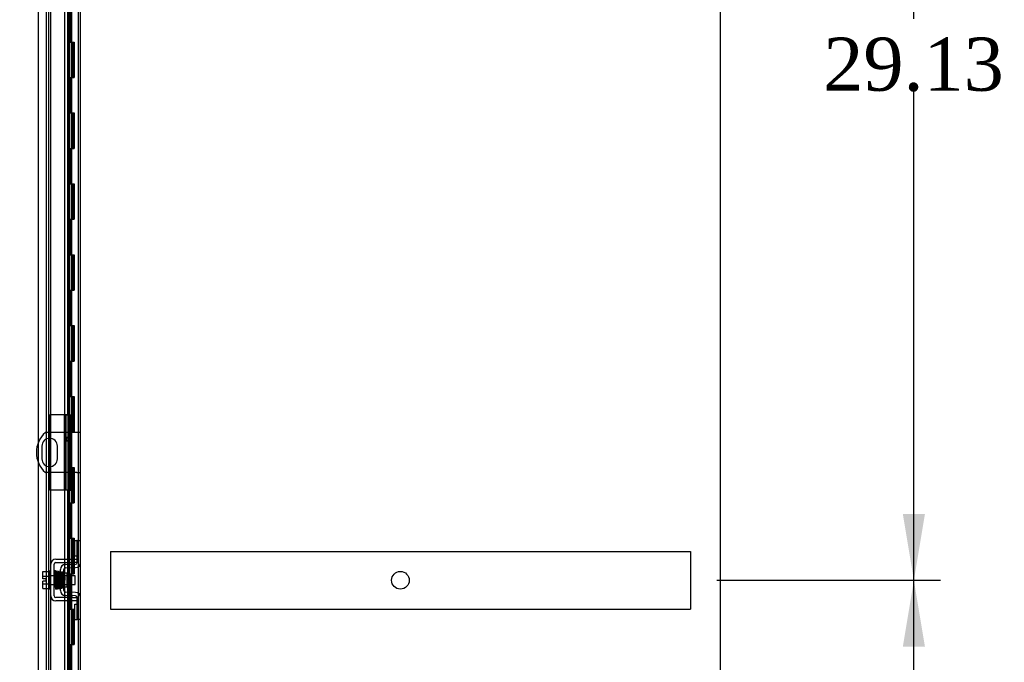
# Model space of a CAD drawing. Header units: inches. Extents: x 1 to 299, y -2 to 199.
# Tile 14 of 31: x 139 to 167, y 94 to 112. Entities that reach past the tile are written whole.
import ezdxf
from ezdxf.enums import TextEntityAlignment as Align
from ezdxf.lldxf.tags import DXFTag

# ---------------------------------------------------------------- set-up
doc = ezdxf.new("R2010")
doc.units = ezdxf.units.IN
doc.header["$MEASUREMENT"] = 0
for name, color, linetype in [('COM40153-1', 7, 'Continuous'), ('COM40153-2', 7, 'Continuous'), ('COM42667', 7, 'Continuous'), ('COM42780', 7, 'Continuous'), ('COM42890-1', 7, 'Continuous'), ('COM53954-1', 7, 'Continuous'), ('COM54746-60', 7, 'Continuous'), ('COM70219', 7, 'Continuous'), ('COM71124-1', 7, 'Continuous'), ('Default', 7, 'Continuous'), ('SCC19011', 7, 'Continuous'), ('SPR20265', 7, 'Continuous'), ('WAF25035', 7, 'Continuous')]:
    doc.layers.add(name, color=color, linetype=linetype)
doc.styles.add('SEACAD_Times_New_Roman', font='times.ttf')
tags = doc.linetypes.add('HIDDEN2', pattern=[0.1875, 0.125, -0.0625]).pattern_tags.tags
tags[6:7] = [DXFTag(74, 4), DXFTag(75, 0), DXFTag(340, '0'), DXFTag(46, 0.0), DXFTag(50, 0.0), DXFTag(44, 0.0), DXFTag(45, 0.0)]
tags[4:5] = [DXFTag(74, 4), DXFTag(75, 0), DXFTag(340, '0'), DXFTag(46, 0.0), DXFTag(50, 0.0), DXFTag(44, 0.0), DXFTag(45, 0.0)]
doc.dimstyles.new('HAMMOND_(STH_-_300x200)', dxfattribs={"dimtxt": 1.5, "dimasz": 1.875, "dimexe": 0.75, "dimexo": 0.75, "dimgap": 0.375, "dimtad": 0, "dimtih": 1, "dimtoh": 1, "dimzin": 0, "dimdsep": 46, "dimtxsty": 'SEACAD_Times_New_Roman', "dimblk1": '_SE_FILLED', "dimblk2": '_SE_FILLED', "dimsah": 1, "dimcen": 0.75, "dimadec": 0, "dimazin": 0, "dimtfac": 0.8, "dimtofl": 0, "dimtmove": 1, "dimatfit": 3, "dimfxl": 1, "dimtolj": 1, "dimtzin": 0, "dimarcsym": 0})

# ---------------------------------------------------------------- blocks, each defined once
blk = doc.blocks.new('SE3')
at = {"layer": 'COM40153-1', "color": 7, "linetype": 'Continuous'}
for p, q in [((140.36, 100.378), (139.708, 100.378)), ((140.596, 100.378), (140.43, 100.378)), ((140.704, 100.378), (140.596, 100.378)), ((139.611, 99.997), (139.611, 99.634)), ((140.048, 99.634), (140.048, 99.997)), ((140.36, 99.253), (139.708, 99.253)), ((140.596, 99.253), (140.43, 99.253)), ((140.596, 99.253), (140.704, 99.253))]:
    blk.add_line(p, q, dxfattribs=at)
at = {"layer": 'COM40153-1', "color": 7, "linetype": 'HIDDEN2'}
for p, q in [((140.43, 100.378), (140.36, 100.378)), ((140.43, 99.253), (140.36, 99.253))]:
    blk.add_line(p, q, dxfattribs=at)
at = {"layer": 'COM40153-1', "color": 7, "linetype": 'Continuous'}
for centre, radius, start, end in [((140.204, 99.815), 0.75, 131.4096, 228.5904), ((139.829, 99.997), 0.218, 0, 180), ((140.36, 100.191), 0.0625, 90.4981, 269.5019), ((139.829, 99.634), 0.218, 180, 0)]:
    blk.add_arc(centre, radius, start, end, dxfattribs=at)
at = {"layer": 'COM40153-1', "color": 7, "linetype": 'HIDDEN2'}
for start, end in [(0, 90.4981), (269.5019, 0)]:
    blk.add_arc((140.36, 100.191), 0.0625, start, end, dxfattribs=at)
at = {"layer": 'COM40153-2', "color": 7, "linetype": 'Continuous'}
for p, q in [((139.83, 100.878), (139.83, 100.378)), ((140.255, 100.878), (139.83, 100.878)), ((140.255, 100.878), (140.36, 100.878)), ((140.36, 100.878), (140.36, 100.848)), ((140.36, 100.878), (140.43, 100.878)), ((140.36, 100.735), (140.36, 100.848)), ((140.36, 100.735), (140.36, 100.401)), ((140.43, 100.848), (140.43, 100.878)), ((140.43, 100.848), (140.43, 100.735)), ((140.43, 100.401), (140.43, 100.735)), ((140.36, 100.401), (140.36, 99.23)), ((140.36, 100.401), (140.43, 100.401)), ((140.43, 100.401), (140.43, 99.23)), ((139.83, 100.215), (139.83, 99.415)), ((139.83, 99.253), (139.83, 98.753)), ((140.36, 99.23), (140.36, 98.896)), ((140.36, 99.23), (140.43, 99.23)), ((140.43, 98.896), (140.43, 99.23)), ((140.247, 98.753), (139.83, 98.753)), ((140.36, 98.782), (140.36, 98.896)), ((140.36, 98.782), (140.36, 98.753)), ((140.36, 98.753), (140.43, 98.753)), ((140.43, 98.896), (140.43, 98.782)), ((140.43, 98.753), (140.43, 98.782))]:
    blk.add_line(p, q, dxfattribs=at)
at = {"layer": 'COM40153-2', "color": 7, "linetype": 'HIDDEN2'}
for p, q in [((139.83, 100.378), (139.83, 100.215)), ((139.83, 99.415), (139.83, 99.253))]:
    blk.add_line(p, q, dxfattribs=at)
at = {"layer": 'COM42667', "color": 7, "linetype": 'Continuous'}
for p, q in [((140.002, 96.804), (140.484, 96.804)), ((140.484, 96.804), (140.609, 96.804)), ((139.859, 95.769), (139.859, 96.661)), ((139.954, 95.769), (139.954, 96.661)), ((140.002, 96.709), (140.484, 96.709)), ((140.609, 96.709), (140.484, 96.709)), ((140.484, 95.721), (140.002, 95.721)), ((140.484, 95.721), (140.609, 95.721)), ((140.484, 95.626), (140.002, 95.626)), ((140.609, 95.626), (140.484, 95.626))]:
    blk.add_line(p, q, dxfattribs=at)
for centre, radius, start, end in [((140.002, 96.661), 0.143, 90, 180), ((140.002, 96.661), 0.048, 90, 180), ((140.002, 95.769), 0.143, 180, 270), ((140.002, 95.769), 0.048, 180, 270)]:
    blk.add_arc(centre, radius, start, end, dxfattribs=at)
at = {"layer": 'COM42780', "color": 7, "linetype": 'Continuous'}
for p, q in [((140.545, 96.893), (140.545, 97.33)), ((140.545, 97.33), (140.595, 97.33)), ((140.609, 97.33), (140.595, 97.33)), ((140.609, 97.08), (140.609, 97.33)), ((140.609, 97.33), (140.704, 97.33)), ((140.609, 96.708), (140.609, 97.08)), ((140.595, 96.893), (140.545, 96.893)), ((140.595, 96.893), (140.609, 96.893)), ((140.132, 95.918), (140.132, 96.512)), ((140.227, 95.918), (140.227, 96.512)), ((140.273, 96.655), (140.562, 96.66)), ((140.274, 96.56), (140.564, 96.565)), ((140.322, 96.41), (140.256, 96.41)), ((140.322, 96.02), (140.322, 96.41)), ((140.227, 96.02), (140.322, 96.02)), ((140.562, 95.77), (140.273, 95.775)), ((140.564, 95.865), (140.274, 95.87)), ((140.609, 95.35), (140.609, 95.722)), ((140.545, 95.1), (140.545, 95.537)), ((140.545, 95.537), (140.595, 95.537)), ((140.609, 95.537), (140.595, 95.537)), ((140.545, 95.1), (140.595, 95.1)), ((140.595, 95.1), (140.609, 95.1)), ((140.609, 95.1), (140.609, 95.35)), ((140.704, 95.1), (140.609, 95.1))]:
    blk.add_line(p, q, dxfattribs=at)
at = {"layer": 'COM42780', "color": 7, "linetype": 'HIDDEN2'}
blk.add_line((140.256, 96.41), (140.227, 96.41), dxfattribs=at)
at = {"layer": 'COM42780', "color": 7, "linetype": 'Continuous'}
for centre, radius, start, end in [((140.275, 96.512), 0.143, 91, 180), ((140.275, 96.512), 0.048, 91, 180), ((140.561, 96.708), 0.048, 271, 0), ((140.561, 96.708), 0.143, 271, 0), ((140.275, 95.918), 0.143, 180, 269), ((140.275, 95.918), 0.048, 180, 269), ((140.561, 95.722), 0.048, 0, 89), ((140.561, 95.722), 0.143, 0, 89)]:
    blk.add_arc(centre, radius, start, end, dxfattribs=at)
at = {"layer": 'COM42890-1', "color": 7, "linetype": 'HIDDEN2'}
for p, q in [((141.547, 97.021), (141.547, 96.883)), ((141.547, 97.021), (157.922, 97.021)), ((141.547, 96.883), (141.547, 95.534)), ((157.922, 97.021), (157.922, 96.883)), ((157.922, 96.883), (157.922, 95.534)), ((141.547, 95.534), (141.547, 95.396)), ((141.547, 95.396), (157.922, 95.396)), ((157.922, 95.534), (157.922, 95.396))]:
    blk.add_line(p, q, dxfattribs=at)
blk.add_circle((149.734, 96.208), 0.25, dxfattribs=at)
at = {"layer": 'COM53954-1', "color": 7, "linetype": 'Continuous'}
for p, q in [((139.517, 100.116), (139.517, 127.439)), ((140.247, 124.275), (140.247, 100.879)), ((140.338, 124.275), (140.338, 100.879)), ((140.392, 100.879), (140.392, 124.275)), ((140.338, 100.879), (140.247, 100.879)), ((140.253, 100.878), (140.253, 100.879)), ((140.261, 100.878), (140.261, 100.879)), ((140.387, 100.879), (140.338, 100.879)), ((140.387, 100.879), (140.392, 100.879)), ((139.517, 65.193), (139.517, 99.514)), ((140.247, 98.753), (140.247, 96.804)), ((140.338, 98.753), (140.247, 98.753)), ((140.338, 98.753), (140.338, 96.804)), ((140.338, 98.753), (140.36, 98.753)), ((140.392, 96.804), (140.392, 98.753)), ((140.247, 96.709), (140.247, 96.652)), ((140.247, 96.551), (140.247, 96.431)), ((140.338, 96.709), (140.338, 96.656)), ((140.338, 96.561), (140.338, 96.337)), ((140.392, 96.657), (140.392, 96.709)), ((140.392, 96.337), (140.392, 96.562)), ((140.247, 96.02), (140.247, 95.879)), ((140.338, 96.093), (140.338, 95.869)), ((140.392, 95.868), (140.392, 96.093)), ((140.247, 95.778), (140.247, 95.721)), ((140.338, 95.774), (140.338, 95.721)), ((140.392, 95.721), (140.392, 95.773)), ((140.247, 95.626), (140.247, 68.155)), ((140.338, 95.626), (140.338, 68.155)), ((140.392, 68.155), (140.392, 95.626))]:
    blk.add_line(p, q, dxfattribs=at)
at = {"layer": 'COM53954-1', "color": 7, "linetype": 'HIDDEN2'}
for p, q in [((140.253, 98.753), (140.253, 100.878)), ((140.261, 98.753), (140.261, 100.878)), ((140.287, 100.879), (140.287, 98.753)), ((139.517, 99.514), (139.517, 100.116)), ((140.247, 96.804), (140.247, 96.709)), ((140.338, 96.804), (140.338, 96.709)), ((140.392, 96.709), (140.392, 96.804)), ((140.247, 96.652), (140.247, 96.551)), ((140.338, 96.656), (140.338, 96.561)), ((140.392, 96.562), (140.392, 96.657)), ((140.247, 96.431), (140.247, 96.02)), ((140.338, 96.337), (140.338, 96.093)), ((140.392, 96.093), (140.392, 96.337)), ((140.247, 95.879), (140.247, 95.778)), ((140.247, 95.721), (140.247, 95.626)), ((140.338, 95.869), (140.338, 95.774)), ((140.338, 95.721), (140.338, 95.626)), ((140.392, 95.773), (140.392, 95.868)), ((140.392, 95.626), (140.392, 95.721))]:
    blk.add_line(p, q, dxfattribs=at)
at = {"layer": 'COM54746-60', "color": 7, "linetype": 'HIDDEN2'}
for p, q in [((139.802, 66.395), (139.802, 126.395)), ((140.351, 66.395), (140.351, 126.395)), ((140.356, 126.404), (140.356, 66.395)), ((140.456, 66.395), (140.456, 126.404)), ((140.642, 66.395), (140.642, 126.395)), ((140.406, 111.395), (140.406, 112.395)), ((140.448, 111.395), (140.448, 112.395)), ((140.351, 111.395), (140.406, 111.395)), ((140.396, 111.395), (140.523, 111.395)), ((140.396, 110.395), (140.396, 111.395)), ((140.493, 110.395), (140.493, 111.395)), ((140.518, 111.395), (140.518, 110.395)), ((140.523, 110.395), (140.523, 111.395)), ((140.351, 110.395), (140.406, 110.395)), ((140.396, 110.395), (140.523, 110.395)), ((140.406, 109.395), (140.406, 110.395)), ((140.448, 109.395), (140.448, 110.395)), ((140.351, 109.395), (140.406, 109.395)), ((140.396, 109.395), (140.523, 109.395)), ((140.396, 108.395), (140.396, 109.395)), ((140.493, 108.395), (140.493, 109.395)), ((140.518, 109.395), (140.518, 108.395)), ((140.523, 108.395), (140.523, 109.395)), ((140.351, 108.395), (140.406, 108.395)), ((140.396, 108.395), (140.523, 108.395)), ((140.406, 107.395), (140.406, 108.395)), ((140.448, 107.395), (140.448, 108.395)), ((140.351, 107.395), (140.406, 107.395)), ((140.396, 107.395), (140.523, 107.395)), ((140.396, 106.395), (140.396, 107.395)), ((140.493, 106.395), (140.493, 107.395)), ((140.518, 107.395), (140.518, 106.395)), ((140.523, 106.395), (140.523, 107.395)), ((140.351, 106.395), (140.406, 106.395)), ((140.396, 106.395), (140.523, 106.395)), ((140.406, 105.395), (140.406, 106.395)), ((140.448, 105.395), (140.448, 106.395)), ((140.351, 105.395), (140.406, 105.395)), ((140.396, 105.395), (140.523, 105.395)), ((140.396, 104.395), (140.396, 105.395)), ((140.493, 104.395), (140.493, 105.395)), ((140.518, 105.395), (140.518, 104.395)), ((140.523, 104.395), (140.523, 105.395)), ((140.351, 104.395), (140.406, 104.395)), ((140.396, 104.395), (140.523, 104.395)), ((140.406, 103.395), (140.406, 104.395)), ((140.448, 103.395), (140.448, 104.395)), ((140.351, 103.395), (140.406, 103.395)), ((140.396, 103.395), (140.523, 103.395)), ((140.396, 102.395), (140.396, 103.395)), ((140.493, 102.395), (140.493, 103.395)), ((140.518, 103.395), (140.518, 102.395)), ((140.523, 102.395), (140.523, 103.395)), ((140.351, 102.395), (140.406, 102.395)), ((140.396, 102.395), (140.523, 102.395)), ((140.406, 101.395), (140.406, 102.395)), ((140.448, 101.395), (140.448, 102.395)), ((140.351, 101.395), (140.406, 101.395)), ((140.396, 101.395), (140.523, 101.395)), ((140.396, 100.395), (140.396, 101.395)), ((140.493, 100.395), (140.493, 101.395)), ((140.518, 101.395), (140.518, 100.395)), ((140.523, 100.395), (140.523, 101.395)), ((140.351, 100.395), (140.406, 100.395)), ((140.396, 100.395), (140.523, 100.395)), ((140.406, 99.395), (140.406, 100.395)), ((140.448, 99.395), (140.448, 100.395)), ((140.351, 99.395), (140.406, 99.395)), ((140.396, 99.395), (140.523, 99.395)), ((140.396, 98.395), (140.396, 99.395)), ((140.493, 98.395), (140.493, 99.395)), ((140.518, 99.395), (140.518, 98.395)), ((140.523, 98.395), (140.523, 99.395)), ((140.351, 98.395), (140.406, 98.395)), ((140.396, 98.395), (140.523, 98.395)), ((140.406, 97.395), (140.406, 98.395)), ((140.448, 97.395), (140.448, 98.395)), ((140.351, 97.395), (140.406, 97.395)), ((140.396, 97.395), (140.523, 97.395)), ((140.396, 96.395), (140.396, 97.395)), ((140.493, 96.395), (140.493, 97.395)), ((140.518, 97.395), (140.518, 96.395)), ((140.523, 96.395), (140.523, 97.395)), ((140.351, 96.395), (140.406, 96.395)), ((140.396, 96.395), (140.523, 96.395)), ((140.406, 95.395), (140.406, 96.395)), ((140.448, 95.395), (140.448, 96.395)), ((140.351, 95.395), (140.406, 95.395)), ((140.396, 95.395), (140.523, 95.395)), ((140.396, 94.395), (140.396, 95.395)), ((140.493, 94.395), (140.493, 95.395)), ((140.518, 95.395), (140.518, 94.395)), ((140.523, 94.395), (140.523, 95.395)), ((140.351, 94.395), (140.406, 94.395)), ((140.396, 94.395), (140.523, 94.395)), ((140.406, 93.395), (140.406, 94.395)), ((140.448, 93.395), (140.448, 94.395))]:
    blk.add_line(p, q, dxfattribs=at)
at = {"layer": 'COM70219', "color": 7, "linetype": 'HIDDEN2'}
blk.add_line((139.862, 65.71), (139.862, 126.765), dxfattribs=at)
at = {"layer": 'COM71124-1', "color": 7, "linetype": 'Continuous'}
for p, q in [((158.764, 130.142), (158.764, 58.272)), ((140.704, 65.552), (140.704, 126.862))]:
    blk.add_line(p, q, dxfattribs=at)
at = {"layer": 'COM71124-1', "color": 7, "linetype": 'HIDDEN2'}
blk.add_line((139.737, 65.552), (139.737, 126.862), dxfattribs=at)
at = {"layer": 'SCC19011', "color": 7, "linetype": 'Continuous'}
for p, q in [((139.633, 96.456), (139.814, 96.456)), ((139.633, 96.324), (139.633, 96.456)), ((139.633, 96.324), (139.814, 96.324)), ((139.633, 96.249), (139.633, 96.324)), ((139.728, 96.249), (139.633, 96.249)), ((139.728, 96.181), (139.728, 96.249)), ((139.977, 96.337), (139.954, 96.337)), ((140.027, 96.337), (140.012, 96.337)), ((140.076, 96.337), (140.062, 96.337)), ((140.126, 96.337), (140.112, 96.337)), ((140.546, 96.337), (140.322, 96.337)), ((140.546, 96.093), (140.546, 96.337)), ((139.633, 96.106), (139.633, 96.181)), ((139.728, 96.181), (139.633, 96.181)), ((139.633, 96.106), (139.814, 96.106)), ((139.633, 95.974), (139.633, 96.106)), ((139.633, 95.974), (139.814, 95.974)), ((139.954, 96.093), (139.985, 96.093)), ((140.021, 96.093), (140.036, 96.093)), ((140.071, 96.093), (140.086, 96.093)), ((140.121, 96.093), (140.132, 96.093)), ((140.322, 96.093), (140.546, 96.093))]:
    blk.add_line(p, q, dxfattribs=at)
at = {"layer": 'SCC19011', "color": 7, "linetype": 'HIDDEN2'}
for p, q in [((139.954, 96.337), (139.814, 96.337)), ((140.012, 96.337), (139.977, 96.337)), ((140.062, 96.337), (140.027, 96.337)), ((140.112, 96.337), (140.076, 96.337)), ((140.322, 96.337), (140.126, 96.337)), ((139.814, 96.093), (139.954, 96.093)), ((139.985, 96.093), (140.021, 96.093)), ((140.036, 96.093), (140.071, 96.093)), ((140.086, 96.093), (140.121, 96.093)), ((140.132, 96.093), (140.322, 96.093))]:
    blk.add_line(p, q, dxfattribs=at)
at = {"layer": 'SPR20265', "color": 7, "linetype": 'Continuous'}
blk.add_line((140.231, 96.215), (140.266, 96.215), dxfattribs=at)
at = {"layer": 'SPR20265', "color": 7, "linetype": 'HIDDEN2'}
blk.add_arc((144.904, 96.037), 4.954, 176.5222, 179.9373, dxfattribs=at)
at = {"layer": 'SPR20265', "color": 7, "linetype": 'Continuous'}
for centre, radius, start, end in [((144.904, 96.037), 4.954, 175.1676, 176.5222), ((140.086, 96.44), 0.0181, 0.2962, 180.6354), ((144.876, 96.039), 4.891, 179.5941, 179.9583)]:
    blk.add_arc(centre, radius, start, end, dxfattribs=at)
at = {"layer": 'SPR20265', "color": 7, "linetype": 'HIDDEN2'}
for start_param, end_param in [(5.616239, 6.283185), (0, 0.666946)]:
    blk.add_ellipse((139.967, 96.042), major_axis=(-0.0175, 0), ratio=0.707107, start_param=start_param, end_param=end_param, dxfattribs=at)
at = {"layer": 'SPR20265', "color": 7, "linetype": 'Continuous'}
blk.add_ellipse((139.967, 96.042), major_axis=(-0.0175, 0), ratio=0.707107, start_param=0.666946, end_param=5.616239, dxfattribs=at)
for points, knots in [([(140.003, 96.457), (140.003, 96.458), (140.003, 96.459), (140.003, 96.461), (140.002, 96.464), (140, 96.466), (139.998, 96.469), (139.995, 96.471), (139.992, 96.472), (139.987, 96.473), (139.981, 96.473), (139.974, 96.469), (139.968, 96.461), (139.967, 96.455), (139.967, 96.451)], [0.0247586, 0.0247586, 0.0247586, 0.0247586, 0.0394799, 0.0780267, 0.1170502, 0.1577954, 0.2011902, 0.2478129, 0.2979655, 0.3517973, 0.4729948, 0.6248981, 0.8034762, 1, 1, 1, 1]), ([(139.969, 96.452), (139.969, 96.452), (139.971, 96.45), (139.973, 96.419), (139.976, 96.365), (139.978, 96.309), (139.98, 96.262), (139.981, 96.212), (139.983, 96.161), (139.985, 96.112), (139.986, 96.066), (139.988, 96.027), (139.99, 95.998), (139.992, 95.979), (139.993, 95.977), (139.994, 95.976)], [0.041658, 0.041658, 0.041658, 0.041658, 0.1062331, 0.2177365, 0.3345116, 0.3951575, 0.4571173, 0.5204025, 0.5850154, 0.650919, 0.7181243, 0.7866617, 0.856475, 0.927577, 0.9945625, 0.9945625, 0.9945625, 0.9945625]), ([(140.029, 95.98), (140.028, 95.982), (140.026, 95.987), (140.023, 96.031), (140.02, 96.09), (140.018, 96.149), (140.017, 96.197), (140.015, 96.247), (140.013, 96.298), (140.012, 96.345), (140.01, 96.388), (140.008, 96.423), (140.006, 96.447), (140.004, 96.458), (140.004, 96.459), (140.003, 96.459)], [0.0084013, 0.0084013, 0.0084013, 0.0084013, 0.1047673, 0.2149815, 0.3308118, 0.3911182, 0.4528716, 0.5160814, 0.5807303, 0.6468516, 0.7144807, 0.783578, 0.8541849, 0.926338, 0.9626406, 0.9626406, 0.9626406, 0.9626406]), ([(140.018, 96.45), (140.017, 96.446), (140.015, 96.424), (140.012, 96.382), (140.011, 96.355), (140.011, 96.353)], [0.1075026, 0.1075026, 0.1075026, 0.1075026, 0.219859, 0.336958, 0.3455788, 0.3455788, 0.3455788, 0.3455788]), ([(140.056, 96.44), (140.055, 96.446), (140.054, 96.452), (140.047, 96.461), (140.042, 96.464), (140.037, 96.465), (140.033, 96.465), (140.03, 96.464), (140.026, 96.462), (140.023, 96.459), (140.021, 96.455), (140.02, 96.451), (140.019, 96.449), (140.019, 96.447)], [0, 0, 0, 0, 0.337377, 0.476585, 0.593946, 0.643993, 0.690857, 0.738213, 0.787078, 0.837877, 0.890521, 0.944659, 1, 1, 1, 1]), ([(140.02, 96.442), (140.021, 96.434), (140.023, 96.419), (140.026, 96.364), (140.028, 96.294), (140.031, 96.214), (140.034, 96.134), (140.037, 96.064), (140.04, 96.011), (140.041, 95.996), (140.042, 95.988)], [0, 0, 0, 0, 0.125356, 0.250547, 0.375714, 0.500726, 0.625702, 0.75054, 0.875328, 1, 1, 1, 1]), ([(140.077, 95.99), (140.076, 95.998), (140.074, 96.012), (140.072, 96.065), (140.069, 96.134), (140.066, 96.214), (140.063, 96.294), (140.061, 96.365), (140.058, 96.42), (140.056, 96.436), (140.055, 96.444)], [0, 0, 0, 0, 0.123677, 0.247763, 0.372182, 0.497025, 0.622181, 0.747773, 0.873664, 1, 1, 1, 1]), ([(140.069, 96.442), (140.068, 96.439), (140.066, 96.433), (140.063, 96.394), (140.062, 96.362), (140.061, 96.35)], [0, 0, 0, 0, 0.1069729, 0.2190176, 0.2772299, 0.2772299, 0.2772299, 0.2772299]), ([(140.069, 96.438), (140.07, 96.436), (140.071, 96.431), (140.074, 96.387), (140.077, 96.318), (140.08, 96.244), (140.082, 96.182), (140.084, 96.135), (140.086, 96.091), (140.088, 96.052), (140.09, 96.021), (140.091, 95.999), (140.093, 95.99), (140.094, 95.99), (140.094, 95.99)], [0.0031575, 0.0031575, 0.0031575, 0.0031575, 0.106276, 0.2177664, 0.3343795, 0.4562757, 0.5195077, 0.5840716, 0.6500082, 0.7172741, 0.7858907, 0.8559002, 0.9272657, 0.9562295, 0.9562295, 0.9562295, 0.9562295]), ([(140.128, 95.998), (140.128, 95.998), (140.126, 96), (140.124, 96.026), (140.121, 96.074), (140.119, 96.125), (140.118, 96.168), (140.116, 96.215), (140.114, 96.263), (140.113, 96.309), (140.111, 96.353), (140.109, 96.39), (140.107, 96.419), (140.105, 96.439), (140.104, 96.441), (140.103, 96.442)], [0.0493682, 0.0493682, 0.0493682, 0.0493682, 0.1041505, 0.2141198, 0.3297994, 0.3901531, 0.4519694, 0.5152557, 0.5800319, 0.6463064, 0.7140466, 0.7832821, 0.8540388, 0.9262663, 0.9997798, 0.9997798, 0.9997798, 0.9997798]), ([(140.132, 96.449), (140.13, 96.449), (140.125, 96.447), (140.118, 96.437), (140.117, 96.426), (140.114, 96.401), (140.113, 96.37), (140.112, 96.352), (140.111, 96.345)], [0.5049436, 0.5049436, 0.5049436, 0.5049436, 0.5126381, 0.5301382, 0.5631975, 0.6133029, 0.6453829, 0.6655854, 0.6655854, 0.6655854, 0.6655854]), ([(140.122, 96.422), (140.121, 96.421), (140.122, 96.415), (140.124, 96.391), (140.126, 96.353), (140.128, 96.31), (140.13, 96.256), (140.131, 96.214), (140.132, 96.191), (140.132, 96.188)], [0.5252176, 0.5252176, 0.5252176, 0.5252176, 0.5500519, 0.604828, 0.6390024, 0.6775462, 0.720453, 0.7677407, 0.7732337, 0.7732337, 0.7732337, 0.7732337]), ([(140.254, 96.417), (140.254, 96.418), (140.253, 96.421), (140.252, 96.425), (140.25, 96.428), (140.246, 96.431), (140.243, 96.433), (140.238, 96.434), (140.233, 96.434), (140.229, 96.433), (140.227, 96.432)], [0, 0, 0, 0, 0.0589773, 0.1211115, 0.1849679, 0.2490189, 0.31194, 0.3728411, 0.4898099, 0.5959107, 0.5959107, 0.5959107, 0.5959107]), ([(140.227, 96.312), (140.227, 96.306), (140.228, 96.289), (140.23, 96.256), (140.231, 96.23), (140.231, 96.215)], [0.6947964, 0.6947964, 0.6947964, 0.6947964, 0.7496304, 0.874808, 1, 1, 1, 1]), ([(140.266, 96.215), (140.266, 96.23), (140.265, 96.256), (140.263, 96.297), (140.261, 96.333), (140.26, 96.365), (140.258, 96.391), (140.256, 96.409), (140.255, 96.418), (140.254, 96.419), (140.253, 96.419)], [0, 0, 0, 0, 0.1236932, 0.2477957, 0.3722334, 0.4970307, 0.6222178, 0.7477992, 0.8737106, 0.9604174, 0.9604174, 0.9604174, 0.9604174]), ([(139.993, 95.978), (139.993, 95.977), (139.994, 95.974), (139.995, 95.97), (139.997, 95.967), (140.002, 95.963), (140.008, 95.96), (140.015, 95.96), (140.021, 95.963), (140.026, 95.968), (140.029, 95.974), (140.029, 95.977), (140.029, 95.979)], [0, 0, 0, 0, 0.065589, 0.134096, 0.204, 0.273642, 0.405923, 0.527776, 0.652215, 0.775569, 0.89228, 1, 1, 1, 1]), ([(140.029, 95.977), (140.03, 95.98), (140.032, 95.988), (140.034, 96.03), (140.036, 96.064), (140.036, 96.077)], [0, 0, 0, 0, 0.1087369, 0.2223139, 0.2823724, 0.2823724, 0.2823724, 0.2823724]), ([(140.042, 95.993), (140.042, 95.987), (140.043, 95.981), (140.05, 95.972), (140.056, 95.97), (140.06, 95.969), (140.064, 95.969), (140.068, 95.97), (140.071, 95.972), (140.074, 95.975), (140.076, 95.978), (140.078, 95.982), (140.078, 95.985), (140.078, 95.986)], [0, 0, 0, 0, 0.324319, 0.462115, 0.581304, 0.633213, 0.682431, 0.732423, 0.783847, 0.836789, 0.89085, 0.94542, 1, 1, 1, 1]), ([(140.08, 95.986), (140.081, 95.991), (140.083, 96.013), (140.085, 96.055), (140.086, 96.082), (140.086, 96.084)], [0.1089671, 0.1089671, 0.1089671, 0.1089671, 0.2224256, 0.3403895, 0.3502806, 0.3502806, 0.3502806, 0.3502806]), ([(140.094, 95.991), (140.094, 95.99), (140.095, 95.989), (140.096, 95.986), (140.097, 95.983), (140.099, 95.981), (140.102, 95.979), (140.105, 95.977), (140.11, 95.976), (140.116, 95.977), (140.123, 95.981), (140.129, 95.99), (140.13, 95.996), (140.13, 96)], [0.0423433, 0.0423433, 0.0423433, 0.0423433, 0.0780693, 0.1166064, 0.1566075, 0.1991192, 0.2448555, 0.2942488, 0.3475582, 0.468612, 0.6213089, 0.801496, 1, 1, 1, 1]), ([(140.228, 96.003), (140.229, 96.006), (140.23, 96.012), (140.231, 96.019), (140.231, 96.022)], [0.53014438, 0.53014438, 0.53014438, 0.53014438, 0.5577634, 0.5731101, 0.5731101, 0.5731101, 0.5731101])]:
    blk.add_open_spline(points, degree=3, knots=knots, dxfattribs=at)
at = {"layer": 'SPR20265', "color": 7, "linetype": 'HIDDEN2'}
for points, knots in [([(140.178, 96.003), (140.177, 96.006), (140.176, 96.011), (140.174, 96.042), (140.171, 96.083), (140.169, 96.13), (140.168, 96.179), (140.165, 96.238), (140.163, 96.302), (140.16, 96.36), (140.158, 96.401), (140.156, 96.424), (140.152, 96.444), (140.139, 96.45), (140.133, 96.45), (140.132, 96.449)], [0, 0, 0, 0, 0.0490679, 0.095301, 0.1387049, 0.1792256, 0.2168316, 0.2515124, 0.3116979, 0.3614591, 0.4053465, 0.4437863, 0.4807605, 0.5002516, 0.5049436, 0.5049436, 0.5049436, 0.5049436]), ([(140.167, 96.422), (140.166, 96.416), (140.164, 96.395), (140.162, 96.359), (140.161, 96.34)], [0.1070599, 0.1070599, 0.1070599, 0.1070599, 0.2191639, 0.3205784, 0.3205784, 0.3205784, 0.3205784]), ([(140.205, 96.42), (140.205, 96.424), (140.204, 96.429), (140.199, 96.437), (140.192, 96.441), (140.185, 96.442), (140.179, 96.441), (140.175, 96.438), (140.173, 96.436), (140.171, 96.433), (140.17, 96.43), (140.169, 96.427), (140.169, 96.426), (140.169, 96.425)], [0, 0, 0, 0, 0.180774, 0.350248, 0.499828, 0.623642, 0.733222, 0.784403, 0.832779, 0.878274, 0.921007, 0.961361, 1, 1, 1, 1]), ([(140.17, 96.422), (140.171, 96.417), (140.172, 96.409), (140.174, 96.375), (140.176, 96.333), (140.178, 96.286), (140.18, 96.239), (140.182, 96.182), (140.185, 96.121), (140.187, 96.068), (140.189, 96.032), (140.192, 96.012), (140.194, 96), (140.204, 95.993), (140.211, 95.991), (140.218, 95.993), (140.225, 95.997), (140.226, 96), (140.227, 96.002), (140.228, 96.003)], [0, 0, 0, 0, 0.0498436, 0.0967002, 0.1405955, 0.1815314, 0.2194862, 0.2544765, 0.3152997, 0.3654619, 0.409652, 0.4485892, 0.4814188, 0.4889058, 0.495916, 0.5065238, 0.5135393, 0.5236157, 0.5301444, 0.5301444, 0.5301444, 0.5301444]), ([(140.225, 96.02), (140.226, 96.021), (140.225, 96.027), (140.223, 96.049), (140.222, 96.083), (140.22, 96.121), (140.218, 96.17), (140.216, 96.228), (140.213, 96.292), (140.211, 96.353), (140.208, 96.405), (140.206, 96.417), (140.205, 96.424)], [0.5312571, 0.5312571, 0.5312571, 0.5312571, 0.5585929, 0.6096433, 0.6421085, 0.6791741, 0.7208841, 0.7672768, 0.8183419, 0.8741554, 0.9346781, 1, 1, 1, 1]), ([(140.218, 96.418), (140.217, 96.414), (140.216, 96.407), (140.213, 96.377), (140.212, 96.35), (140.211, 96.336)], [0, 0, 0, 0, 0.0491727, 0.0954645, 0.1386905, 0.1386905, 0.1386905, 0.1386905]), ([(140.227, 96.432), (140.227, 96.432), (140.224, 96.43), (140.221, 96.426), (140.218, 96.42), (140.218, 96.416), (140.217, 96.414)], [0.5959107, 0.5959107, 0.5959107, 0.5959107, 0.6145359, 0.7437677, 0.8727235, 1, 1, 1, 1]), ([(140.219, 96.414), (140.219, 96.414), (140.22, 96.413), (140.221, 96.405), (140.223, 96.388), (140.225, 96.363), (140.226, 96.337), (140.227, 96.318), (140.227, 96.312)], [0.0491745, 0.0491745, 0.0491745, 0.0491745, 0.1247815, 0.2496118, 0.3745487, 0.4995316, 0.6245497, 0.6947964, 0.6947964, 0.6947964, 0.6947964]), ([(140.231, 96.022), (140.232, 96.028), (140.233, 96.044), (140.235, 96.076), (140.237, 96.115), (140.239, 96.162), (140.24, 96.195), (140.241, 96.21)], [0.5731101, 0.5731101, 0.5731101, 0.5731101, 0.6106645, 0.6440309, 0.6818562, 0.7241002, 0.7599249, 0.7599249, 0.7599249, 0.7599249]), ([(140.132, 96.188), (140.133, 96.168), (140.135, 96.124), (140.137, 96.064), (140.14, 96.014), (140.142, 96.005), (140.143, 96)], [0.7732337, 0.7732337, 0.7732337, 0.7732337, 0.8193455, 0.8752892, 0.9355028, 1, 1, 1, 1]), ([(140.132, 96.015), (140.132, 96.015), (140.133, 96.024), (140.134, 96.046), (140.136, 96.074), (140.136, 96.088)], [0.04748417, 0.04748417, 0.04748417, 0.04748417, 0.04971307, 0.09644975, 0.13324475, 0.13324475, 0.13324475, 0.13324475]), ([(140.143, 96.003), (140.143, 96), (140.144, 95.994), (140.15, 95.987), (140.157, 95.984), (140.164, 95.984), (140.171, 95.986), (140.176, 95.991), (140.178, 95.996), (140.179, 96), (140.179, 96.002)], [0, 0, 0, 0, 0.160978, 0.319941, 0.465269, 0.591846, 0.711965, 0.822973, 0.919786, 1, 1, 1, 1]), ([(140.181, 96.01), (140.182, 96.018), (140.184, 96.041), (140.185, 96.075), (140.186, 96.091)], [0.1087958, 0.1087958, 0.1087958, 0.1087958, 0.2223565, 0.3065223, 0.3065223, 0.3065223, 0.3065223])]:
    blk.add_open_spline(points, degree=3, knots=knots, dxfattribs=at)
at = {"layer": 'SPR20265', "color": 7, "linetype": 'Continuous'}
blk.add_open_spline([(140.13, 95.995), (140.131, 96.001), (140.131, 96.006), (140.132, 96.015)], degree=3, dxfattribs=at)
at = {"layer": 'WAF25035', "color": 7, "linetype": 'Continuous'}
for p, q in [((139.814, 96.465), (139.814, 95.965)), ((139.859, 96.465), (139.814, 96.465)), ((139.814, 95.965), (139.859, 95.965))]:
    blk.add_line(p, q, dxfattribs=at)
blk = doc.blocks.new('DMBLK1673')
at = {"layer": 'Default', "linetype": 'Continuous'}
for points in [[(164.547, 94.333), (164.235, 96.208), (163.922, 94.333)], [(164.547, 68.953), (163.922, 68.953), (164.235, 67.078)]]:
    blk.add_hatch(color=7, dxfattribs=at).paths.add_polyline_path(points)
at = {"layer": 'Default', "color": 7, "linetype": 'Continuous'}
for p, q in [((158.672, 96.208), (164.985, 96.208)), ((164.235, 82.918), (164.235, 96.208)), ((164.235, 67.078), (164.235, 80.893)), ((158.672, 67.078), (164.985, 67.078))]:
    blk.add_line(p, q, dxfattribs=at)
at = {"layer": 'Default', "color": 7, "linetype": 'Continuous', "style": 'SEACAD_Times_New_Roman'}
blk.add_text('29.13', height=1.5, dxfattribs=at).set_placement((161.676, 82.393), align=Align.TOP_LEFT)
blk = doc.blocks.new('_SE_FILLED')
at = {"color": 0}
blk.add_line((0, 0), (-1, 0), dxfattribs=at)
blk.add_solid([(0, 0), (-1, -0.1665), (-1, 0.1665), (0, 0)], dxfattribs=at)
blk = doc.blocks.new('DMBLK1674')
at = {"layer": 'Default', "linetype": 'Continuous'}
for points in [[(164.547, 123.463), (164.235, 125.338), (163.922, 123.463)], [(164.547, 98.083), (163.922, 98.083), (164.235, 96.208)]]:
    blk.add_hatch(color=7, dxfattribs=at).paths.add_polyline_path(points)
at = {"layer": 'Default', "color": 7, "linetype": 'Continuous'}
for p, q in [((158.672, 125.338), (164.985, 125.338)), ((164.235, 112.048), (164.235, 125.338)), ((164.235, 96.208), (164.235, 110.023)), ((158.672, 96.208), (164.985, 96.208))]:
    blk.add_line(p, q, dxfattribs=at)
at = {"layer": 'Default', "color": 7, "linetype": 'Continuous', "style": 'SEACAD_Times_New_Roman'}
blk.add_text('29.13', height=1.5, dxfattribs=at).set_placement((161.676, 111.523), align=Align.TOP_LEFT)
blk = doc.blocks.new('DMBLK1688')
at = {"layer": 'Default', "linetype": 'Continuous'}
for points in [[(127.706, 124.987), (128.331, 124.987), (128.019, 126.862)], [(127.706, 67.427), (128.019, 65.552), (128.331, 67.427)]]:
    blk.add_hatch(color=7, dxfattribs=at).paths.add_polyline_path(points)
at = {"layer": 'Default', "color": 7, "linetype": 'Continuous'}
for p, q in [((138.987, 126.862), (127.269, 126.862)), ((128.019, 126.862), (128.019, 97.482)), ((128.019, 93.207), (128.019, 65.552)), ((138.987, 65.552), (127.269, 65.552))]:
    blk.add_line(p, q, dxfattribs=at)
at = {"layer": 'Default', "color": 7, "linetype": 'Continuous', "style": 'SEACAD_Times_New_Roman'}
for s, p in [('61.31', (125.46, 96.957)), ('DOOR OPENING', (119.719, 94.707))]:
    blk.add_text(s, height=1.5, dxfattribs=at).set_placement(p, align=Align.TOP_LEFT)

msp = doc.modelspace()

# ---------------------------------------------------------------- block references
at = {"layer": 'Default'}
msp.add_blockref('SE3', (0, 0), dxfattribs=at)

# ---------------------------------------------------------------- dimensions: what is measured, and where the dimension line sits
at = {"layer": 'Default', "color": 7, "linetype": 'Continuous'}
for base, p1, p2, angle, text, picture, middle in [((128.019, 126.862), (140.656, 126.862), (140.656, 65.552), 270, '\\A1;<>\\PDOOR OPENING', 'DMBLK1688', (128.019, 96.207)), ((164.235, 96.208), (157.922, 96.208), (157.922, 125.338), 90, '\\A1;<>', 'DMBLK1674', (164.235, 110.773)), ((164.235, 67.078), (157.922, 67.078), (157.922, 96.208), 90, '\\A1;<>', 'DMBLK1673', (164.235, 81.643))]:
    dim = msp.add_linear_dim(base=base, p1=p1, p2=p2, angle=angle, text=text, dimstyle='HAMMOND_(STH_-_300x200)', override={"dimtmove": 0}, dxfattribs=at)
    dim.commit()
    dim.dimension.update_dxf_attribs({"geometry": picture, "text_midpoint": middle, "dimtype": 161})

doc.saveas('drawing.dxf')
